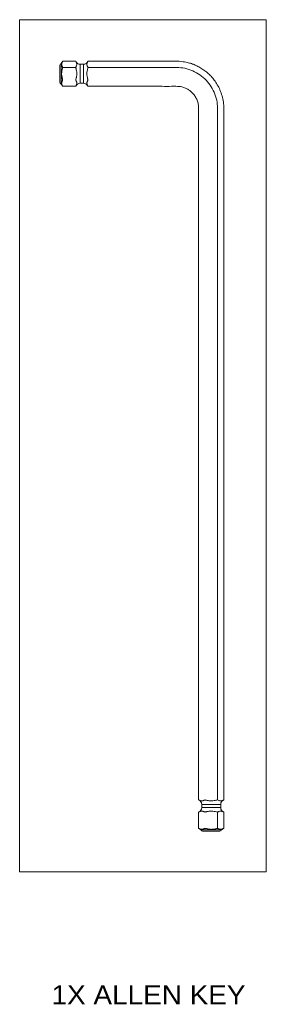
# Model space of a CAD drawing. Header units: millimetres. Extents: x 95 to 901, y 58 to 724.
# Tile 11 of 11: x 862 to 901, y 397 to 553. Entities that reach past the tile are written whole.
import ezdxf

# ---------------------------------------------------------------- set-up
doc = ezdxf.new("R2010")
doc.units = ezdxf.units.MM
doc.layers.add('1', color=7, linetype='Continuous', true_color=0xffffff)
doc.styles.add('cadds4', font='txt')

msp = doc.modelspace()

# ---------------------------------------------------------------- linework, layer by layer
at = {"layer": '1', "color": 8, "linetype": 'Continuous', "lineweight": 18}
for p, q in [((861.53, 418.48), (861.53, 553.47)), ((900.61, 553.47), (861.53, 553.47)), ((900.61, 553.47), (900.61, 418.48)), ((861.53, 418.48), (900.61, 418.48))]:
    msp.add_line(p, q, dxfattribs=at)
at = {"layer": '1', "color": 155, "linetype": 'Continuous', "lineweight": 18}
for p, q in [((867.88, 546.16), (867.88, 543.66)), ((868.08, 543.26), (868.08, 546.56)), ((871.13, 546.41), (871.13, 543.41)), ((871.63, 546.41), (871.13, 546.41)), ((871.63, 546.41), (871.63, 543.41)), ((871.13, 543.41), (871.63, 543.41)), ((890.39, 429.16), (893.38, 429.16)), ((890.39, 429.16), (890.39, 428.66)), ((893.38, 428.66), (893.38, 429.16)), ((890.39, 428.66), (893.38, 428.66)), ((890.24, 425.11), (893.53, 425.11)), ((893.13, 424.91), (890.64, 424.91))]:
    msp.add_line(p, q, dxfattribs=at)
for centre, radius, start, end in [((868.38, 546.16), 0.5, 126.8699, 180), ((867.63, 547.16), 0.75, 306.8699, 339.8997), ((871.13, 547.16), 0.75, 200.061, 270), ((871.63, 547.16), 0.75, 270, 339.8997), ((868.38, 543.66), 0.5, 180, 233.1301), ((867.63, 542.66), 0.75, 20.0523, 53.1301), ((871.13, 542.66), 0.75, 90, 159.873), ((871.63, 542.66), 0.75, 20.0523, 90), ((889.64, 429.16), 0.75, 0, 70.572), ((894.13, 429.16), 0.75, 109.3847, 180), ((889.64, 428.66), 0.75, 289.3982, 0), ((894.13, 428.66), 0.75, 180, 250.6014), ((889.64, 424.66), 0.75, 36.8699, 70.572), ((890.64, 425.41), 0.5, 216.8699, 270), ((893.13, 425.41), 0.5, 270, 323.1301), ((894.13, 424.66), 0.75, 109.3847, 143.1301)]:
    msp.add_arc(centre, radius, start, end, dxfattribs=at)
for points, knots in [([(868.34, 546.9), (868.34, 546.9), (868.34, 546.9), (868.34, 546.9), (868.34, 546.9), (868.33, 546.89), (868.33, 546.89), (868.33, 546.88), (868.33, 546.87), (868.32, 546.85), (868.32, 546.85), (868.3, 546.8), (868.29, 546.77), (868.26, 546.71), (868.24, 546.68), (868.22, 546.62), (868.21, 546.59), (868.19, 546.53), (868.19, 546.5), (868.18, 546.43), (868.18, 546.4), (868.18, 546.34), (868.19, 546.31), (868.21, 546.22), (868.25, 546.12), (868.29, 546.03), (868.32, 545.97), (868.33, 545.94), (868.34, 545.91)], [0, 0, 0, 0, 0.000883, 0.000883, 0.012501, 0.012501, 0.024118, 0.024118, 0.047354, 0.047354, 0.070589, 0.070589, 0.16353, 0.16353, 0.256471, 0.256471, 0.349412, 0.349412, 0.442353, 0.442353, 0.535294, 0.535294, 0.628236, 0.628236, 0.814118, 0.907059, 0.907059, 1, 1, 1, 1]), ([(870.43, 545.91), (870.44, 545.94), (870.45, 545.97), (870.48, 546.04), (870.49, 546.07), (870.53, 546.16), (870.56, 546.22), (870.58, 546.3), (870.58, 546.32), (870.59, 546.35), (870.59, 546.37), (870.59, 546.42), (870.59, 546.45), (870.58, 546.51), (870.57, 546.54), (870.55, 546.6), (870.54, 546.63), (870.52, 546.69), (870.5, 546.73), (870.48, 546.77), (870.48, 546.79), (870.46, 546.82), (870.46, 546.84), (870.45, 546.86), (870.44, 546.87), (870.44, 546.88), (870.44, 546.88), (870.43, 546.89), (870.43, 546.89), (870.43, 546.9), (870.43, 546.9), (870.43, 546.9), (870.43, 546.9), (870.43, 546.9)], [0, 0, 0, 0, 0.094255, 0.094255, 0.18851, 0.18851, 0.377021, 0.377021, 0.424148, 0.424148, 0.471276, 0.471276, 0.565531, 0.565531, 0.659786, 0.659786, 0.754041, 0.754041, 0.848296, 0.848296, 0.895424, 0.895424, 0.942551, 0.942551, 0.966115, 0.966115, 0.977897, 0.977897, 0.989679, 0.989679, 0.99557, 0.99557, 1, 1, 1, 1]), ([(872.34, 546.9), (872.34, 546.9), (872.34, 546.9), (872.34, 546.9), (872.34, 546.9), (872.33, 546.89), (872.33, 546.89), (872.33, 546.88), (872.33, 546.87), (872.32, 546.85), (872.32, 546.85), (872.3, 546.8), (872.29, 546.77), (872.26, 546.71), (872.24, 546.68), (872.22, 546.62), (872.21, 546.59), (872.19, 546.53), (872.19, 546.5), (872.18, 546.43), (872.18, 546.4), (872.18, 546.34), (872.19, 546.31), (872.21, 546.22), (872.25, 546.12), (872.29, 546.03), (872.32, 545.97), (872.33, 545.94), (872.34, 545.91)], [0, 0, 0, 0, 0.000883, 0.000883, 0.012501, 0.012501, 0.024118, 0.024118, 0.047354, 0.047354, 0.070589, 0.070589, 0.16353, 0.16353, 0.256471, 0.256471, 0.349412, 0.349412, 0.442353, 0.442353, 0.535294, 0.535294, 0.628236, 0.628236, 0.814118, 0.907059, 0.907059, 1, 1, 1, 1]), ([(893.88, 429.87), (893.88, 430.41), (893.88, 431.76), (893.88, 433.85), (893.88, 436.06), (893.88, 438.07), (893.88, 439.86), (893.88, 441.45), (893.88, 442.83), (893.88, 444.06), (893.88, 446.22), (893.88, 449.4), (893.88, 457.31), (893.88, 472.95), (893.88, 489.24), (893.88, 502.5), (893.88, 508.72), (893.88, 514.94), (893.88, 521.19), (893.88, 526.71), (893.88, 531.51), (893.87, 534.65), (893.88, 536.86), (893.87, 538.15), (893.89, 539.32), (893.84, 540.42), (893.62, 541.4), (893.29, 542.33), (892.87, 543.16), (892.39, 543.88), (891.87, 544.51), (891.32, 545.05), (890.73, 545.51), (890.1, 545.91), (889.5, 546.22), (888.88, 546.48), (888.21, 546.68), (887.3, 546.87), (886.19, 546.92), (884.9, 546.9), (883.5, 546.9), (881.92, 546.9), (880.16, 546.9), (878.22, 546.9), (876.1, 546.9), (874.12, 546.9), (872.84, 546.9), (872.34, 546.9)], [0, 0, 0, 0, 0.012117, 0.029941, 0.046266, 0.061091, 0.074417, 0.086046, 0.096228, 0.105005, 0.11341, 0.144036, 0.175543, 0.288703, 0.490774, 0.536699, 0.582624, 0.628549, 0.674531, 0.721263, 0.750935, 0.780944, 0.7908, 0.800029, 0.809367, 0.816844, 0.824344, 0.831635, 0.838537, 0.844954, 0.850891, 0.856476, 0.86201, 0.867509, 0.872958, 0.877084, 0.882264, 0.888429, 0.897709, 0.906782, 0.917018, 0.928694, 0.941809, 0.956091, 0.971756, 0.988799, 1, 1, 1, 1]), ([(868.34, 545.91), (868.33, 545.85), (868.32, 545.78), (868.29, 545.66), (868.28, 545.6), (868.24, 545.41), (868.21, 545.28), (868.19, 545.13), (868.19, 545.09), (868.18, 545.03), (868.18, 545), (868.18, 544.9), (868.18, 544.84), (868.19, 544.71), (868.19, 544.65), (868.21, 544.53), (868.23, 544.46), (868.25, 544.34), (868.26, 544.28), (868.28, 544.18), (868.29, 544.15), (868.31, 544.09), (868.31, 544.06), (868.32, 544.01), (868.33, 544), (868.33, 543.97), (868.33, 543.97), (868.33, 543.95), (868.34, 543.94), (868.34, 543.93), (868.34, 543.93), (868.34, 543.92), (868.34, 543.91), (868.34, 543.91), (868.34, 543.9), (868.34, 543.9), (868.34, 543.9), (868.34, 543.89), (868.33, 543.89), (868.33, 543.88), (868.33, 543.88), (868.32, 543.86), (868.31, 543.84), (868.3, 543.81), (868.29, 543.79), (868.27, 543.75), (868.26, 543.71), (868.24, 543.65), (868.22, 543.62), (868.21, 543.57), (868.2, 543.56), (868.19, 543.53), (868.19, 543.51), (868.18, 543.46), (868.18, 543.43), (868.18, 543.37), (868.18, 543.34), (868.2, 543.27), (868.21, 543.24), (868.23, 543.18), (868.24, 543.15), (868.27, 543.09), (868.28, 543.06), (868.3, 543.02), (868.3, 543), (868.31, 542.98), (868.32, 542.97), (868.32, 542.96), (868.32, 542.95), (868.33, 542.95), (868.33, 542.94), (868.33, 542.93), (868.33, 542.93), (868.34, 542.92), (868.34, 542.92), (868.34, 542.92), (868.34, 542.92), (868.34, 542.92), (868.34, 542.92), (868.34, 542.92)], [0, 0, 0, 0, 0.046981, 0.046981, 0.093963, 0.093963, 0.187926, 0.187926, 0.211416, 0.211416, 0.234907, 0.234907, 0.281889, 0.281889, 0.32887, 0.32887, 0.375852, 0.375852, 0.422833, 0.422833, 0.446324, 0.446324, 0.469814, 0.469814, 0.48156, 0.48156, 0.487432, 0.487432, 0.493305, 0.493305, 0.496241, 0.496241, 0.499178, 0.499178, 0.502114, 0.502114, 0.505051, 0.505051, 0.510923, 0.510923, 0.516796, 0.516796, 0.540287, 0.540287, 0.563777, 0.563777, 0.610759, 0.610759, 0.65774, 0.65774, 0.681231, 0.681231, 0.704722, 0.704722, 0.751703, 0.751703, 0.798685, 0.798685, 0.845666, 0.845666, 0.892647, 0.892647, 0.939629, 0.939629, 0.96312, 0.96312, 0.974865, 0.974865, 0.980738, 0.980738, 0.98661, 0.98661, 0.992483, 0.992483, 0.995419, 0.995419, 0.998356, 0.998356, 1, 1, 1, 1]), ([(870.43, 542.92), (870.43, 542.92), (870.43, 542.92), (870.43, 542.92), (870.43, 542.92), (870.43, 542.92), (870.43, 542.92), (870.43, 542.93), (870.43, 542.93), (870.44, 542.94), (870.44, 542.95), (870.45, 542.97), (870.46, 542.98), (870.47, 543.01), (870.47, 543.03), (870.49, 543.07), (870.51, 543.1), (870.53, 543.17), (870.55, 543.2), (870.56, 543.25), (870.57, 543.26), (870.58, 543.29), (870.58, 543.31), (870.59, 543.36), (870.59, 543.39), (870.59, 543.45), (870.59, 543.48), (870.57, 543.54), (870.56, 543.57), (870.54, 543.64), (870.53, 543.67), (870.51, 543.71), (870.5, 543.73), (870.49, 543.76), (870.48, 543.78), (870.47, 543.81), (870.46, 543.83), (870.45, 543.85), (870.45, 543.86), (870.44, 543.87), (870.44, 543.87), (870.44, 543.88), (870.44, 543.88), (870.43, 543.89), (870.43, 543.89), (870.43, 543.9), (870.43, 543.9), (870.43, 543.91), (870.43, 543.91), (870.43, 543.92), (870.43, 543.93), (870.43, 543.95), (870.43, 543.95), (870.44, 543.98), (870.44, 543.99), (870.45, 544.02), (870.45, 544.04), (870.47, 544.12), (870.48, 544.18), (870.51, 544.3), (870.52, 544.36), (870.55, 544.49), (870.56, 544.55), (870.58, 544.68), (870.58, 544.74), (870.59, 544.87), (870.59, 544.93), (870.58, 545.05), (870.58, 545.12), (870.55, 545.3), (870.52, 545.48), (870.48, 545.67), (870.45, 545.79), (870.44, 545.85), (870.43, 545.91)], [0, 0, 0, 0, 0.00028, 0.00028, 0.001744, 0.001744, 0.004671, 0.004671, 0.010526, 0.010526, 0.016381, 0.016381, 0.0398, 0.0398, 0.06322, 0.06322, 0.110059, 0.110059, 0.156898, 0.156898, 0.180317, 0.180317, 0.203737, 0.203737, 0.250576, 0.250576, 0.297415, 0.297415, 0.344254, 0.344254, 0.391093, 0.391093, 0.414512, 0.414512, 0.437932, 0.437932, 0.461351, 0.461351, 0.473061, 0.473061, 0.478916, 0.478916, 0.484771, 0.484771, 0.490626, 0.490626, 0.493553, 0.493553, 0.496481, 0.496481, 0.502335, 0.502335, 0.50819, 0.50819, 0.5199, 0.5199, 0.53161, 0.53161, 0.578449, 0.578449, 0.625288, 0.625288, 0.672127, 0.672127, 0.718966, 0.718966, 0.765805, 0.765805, 0.812644, 0.812644, 0.906322, 0.953161, 0.953161, 1, 1, 1, 1]), ([(872.34, 545.91), (872.33, 545.85), (872.32, 545.78), (872.29, 545.66), (872.28, 545.6), (872.24, 545.41), (872.21, 545.28), (872.19, 545.13), (872.19, 545.09), (872.18, 545.03), (872.18, 545), (872.18, 544.9), (872.18, 544.84), (872.19, 544.71), (872.19, 544.65), (872.21, 544.53), (872.23, 544.46), (872.25, 544.34), (872.26, 544.28), (872.28, 544.18), (872.29, 544.15), (872.31, 544.09), (872.31, 544.06), (872.32, 544.01), (872.33, 544), (872.33, 543.97), (872.33, 543.97), (872.33, 543.95), (872.34, 543.94), (872.34, 543.93), (872.34, 543.93), (872.34, 543.92), (872.34, 543.91), (872.34, 543.91), (872.34, 543.9), (872.34, 543.9), (872.34, 543.9), (872.34, 543.89), (872.33, 543.89), (872.33, 543.88), (872.33, 543.88), (872.32, 543.86), (872.31, 543.84), (872.3, 543.81), (872.29, 543.79), (872.27, 543.75), (872.26, 543.71), (872.24, 543.65), (872.22, 543.62), (872.21, 543.57), (872.2, 543.56), (872.19, 543.53), (872.19, 543.51), (872.18, 543.46), (872.18, 543.43), (872.18, 543.37), (872.18, 543.34), (872.2, 543.27), (872.21, 543.24), (872.23, 543.18), (872.24, 543.15), (872.27, 543.09), (872.28, 543.06), (872.3, 543.02), (872.3, 543), (872.31, 542.98), (872.32, 542.97), (872.32, 542.96), (872.32, 542.95), (872.33, 542.95), (872.33, 542.94), (872.33, 542.93), (872.33, 542.93), (872.34, 542.92), (872.34, 542.92), (872.34, 542.92), (872.34, 542.92), (872.34, 542.92), (872.34, 542.92), (872.34, 542.92)], [0, 0, 0, 0, 0.046981, 0.046981, 0.093963, 0.093963, 0.187926, 0.187926, 0.211416, 0.211416, 0.234907, 0.234907, 0.281889, 0.281889, 0.32887, 0.32887, 0.375852, 0.375852, 0.422833, 0.422833, 0.446324, 0.446324, 0.469814, 0.469814, 0.48156, 0.48156, 0.487432, 0.487432, 0.493305, 0.493305, 0.496241, 0.496241, 0.499178, 0.499178, 0.502114, 0.502114, 0.505051, 0.505051, 0.510923, 0.510923, 0.516796, 0.516796, 0.540287, 0.540287, 0.563777, 0.563777, 0.610759, 0.610759, 0.65774, 0.65774, 0.681231, 0.681231, 0.704722, 0.704722, 0.751703, 0.751703, 0.798685, 0.798685, 0.845666, 0.845666, 0.892647, 0.892647, 0.939629, 0.939629, 0.96312, 0.96312, 0.974865, 0.974865, 0.980738, 0.980738, 0.98661, 0.98661, 0.992483, 0.992483, 0.995419, 0.995419, 0.998356, 0.998356, 1, 1, 1, 1]), ([(872.34, 545.91), (873.81, 545.91), (878.13, 545.91), (882.55, 545.91), (885.67, 545.91), (886.14, 545.92), (886.96, 545.91), (888.47, 545.67), (890.48, 544.68), (892.2, 542.65), (892.9, 540.52), (892.88, 538.88), (892.89, 537.41), (892.88, 534.83), (892.89, 526.71), (892.88, 513.43), (892.88, 489.83), (892.88, 461.97), (892.88, 440.02), (892.88, 429.87)], [0, 0, 0, 0, 0.033242, 0.098101, 0.100194, 0.104378, 0.108563, 0.116931, 0.133669, 0.150407, 0.167145, 0.175514, 0.183883, 0.200621, 0.234096, 0.367999, 0.501902, 0.769708, 1, 1, 1, 1]), ([(872.34, 542.92), (872.88, 542.92), (874.22, 542.92), (876.3, 542.92), (878.52, 542.92), (880.54, 542.92), (882.39, 542.92), (884.04, 542.92), (885.31, 542.91), (886.21, 542.93), (886.77, 542.91), (887.28, 542.82), (887.79, 542.66), (888.27, 542.4), (888.7, 542.08), (889.1, 541.67), (889.46, 541.16), (889.73, 540.57), (889.88, 539.9), (889.89, 539.16), (889.89, 538.31), (889.89, 537.38), (889.89, 535.47), (889.89, 532.74), (889.89, 529.25), (889.89, 526.1), (889.89, 523.17), (889.89, 520.42), (889.89, 517.68), (889.89, 509.35), (889.89, 490.88), (889.89, 472.34), (889.89, 459.35), (889.89, 456.45), (889.89, 453.63), (889.89, 450.94), (889.89, 448.86), (889.89, 447.3), (889.89, 446.13), (889.89, 444.8), (889.89, 443.29), (889.89, 441.62), (889.89, 439.82), (889.89, 437.9), (889.89, 435.85), (889.89, 433.66), (889.89, 431.65), (889.89, 430.37), (889.89, 429.87)], [0, 0, 0, 0, 0.012511, 0.031159, 0.048337, 0.064051, 0.078307, 0.091106, 0.102442, 0.107915, 0.11196, 0.115405, 0.120028, 0.124206, 0.128039, 0.132362, 0.13743, 0.142494, 0.147488, 0.1531, 0.159805, 0.167214, 0.174675, 0.204285, 0.230604, 0.255834, 0.27743, 0.298614, 0.319798, 0.340981, 0.492293, 0.749066, 0.771662, 0.794258, 0.816352, 0.837211, 0.856832, 0.864552, 0.873581, 0.883918, 0.895565, 0.90852, 0.922785, 0.937433, 0.953245, 0.97022, 0.98836, 1, 1, 1, 1]), ([(892.88, 429.87), (892.82, 429.86), (892.76, 429.85), (892.64, 429.82), (892.58, 429.81), (892.4, 429.77), (892.28, 429.75), (892.09, 429.72), (892.03, 429.72), (891.91, 429.71), (891.85, 429.71), (891.72, 429.72), (891.66, 429.72), (891.54, 429.74), (891.47, 429.75), (891.38, 429.77), (891.35, 429.77), (891.29, 429.79), (891.26, 429.79), (891.16, 429.81), (891.1, 429.83), (891.02, 429.84), (891.01, 429.85), (890.98, 429.85), (890.96, 429.86), (890.94, 429.86), (890.93, 429.86), (890.91, 429.86), (890.91, 429.87), (890.89, 429.87), (890.88, 429.87), (890.87, 429.87), (890.87, 429.87), (890.87, 429.87), (890.86, 429.87), (890.86, 429.86), (890.86, 429.86), (890.85, 429.86), (890.85, 429.86), (890.84, 429.85), (890.83, 429.85), (890.81, 429.84), (890.79, 429.83), (890.77, 429.82), (890.76, 429.82), (890.74, 429.81), (890.73, 429.81), (890.71, 429.8), (890.69, 429.8), (890.64, 429.78), (890.61, 429.76), (890.55, 429.74), (890.52, 429.73), (890.46, 429.72), (890.43, 429.71), (890.37, 429.71), (890.34, 429.71), (890.29, 429.72), (890.27, 429.72), (890.24, 429.73), (890.22, 429.74), (890.17, 429.75), (890.14, 429.77), (890.08, 429.79), (890.05, 429.8), (890.01, 429.82), (889.99, 429.83), (889.96, 429.84), (889.94, 429.85), (889.92, 429.86), (889.92, 429.86), (889.91, 429.86), (889.9, 429.86), (889.9, 429.87), (889.9, 429.87), (889.89, 429.87), (889.89, 429.87), (889.89, 429.87), (889.89, 429.87), (889.89, 429.87)], [0, 0, 0, 0, 0.046655, 0.046655, 0.09331, 0.09331, 0.186619, 0.186619, 0.233274, 0.233274, 0.279929, 0.279929, 0.326584, 0.326584, 0.373239, 0.373239, 0.396566, 0.396566, 0.419894, 0.419894, 0.466548, 0.466548, 0.478212, 0.478212, 0.489876, 0.489876, 0.495708, 0.495708, 0.50154, 0.50154, 0.507371, 0.507371, 0.510287, 0.510287, 0.513203, 0.513203, 0.519035, 0.519035, 0.524867, 0.524867, 0.536531, 0.536531, 0.559858, 0.559858, 0.571522, 0.571522, 0.583186, 0.583186, 0.606513, 0.606513, 0.653168, 0.653168, 0.699823, 0.699823, 0.746478, 0.746478, 0.793132, 0.793132, 0.81646, 0.81646, 0.839787, 0.839787, 0.886442, 0.886442, 0.933097, 0.933097, 0.956424, 0.956424, 0.979752, 0.979752, 0.985584, 0.985584, 0.991416, 0.991416, 0.994331, 0.994331, 0.997247, 0.997247, 1, 1, 1, 1]), ([(893.88, 429.87), (893.88, 429.87), (893.88, 429.87), (893.87, 429.87), (893.87, 429.87), (893.87, 429.86), (893.86, 429.86), (893.85, 429.86), (893.84, 429.86), (893.83, 429.85), (893.82, 429.85), (893.78, 429.83), (893.75, 429.82), (893.69, 429.79), (893.66, 429.78), (893.6, 429.75), (893.57, 429.74), (893.52, 429.73), (893.5, 429.73), (893.47, 429.72), (893.46, 429.72), (893.41, 429.71), (893.38, 429.71), (893.32, 429.72), (893.29, 429.72), (893.19, 429.75), (893.13, 429.77), (893.01, 429.82), (892.95, 429.85), (892.88, 429.87)], [0, 0, 0, 0, 0.005675, 0.005675, 0.01149, 0.01149, 0.02312, 0.02312, 0.046379, 0.046379, 0.069638, 0.069638, 0.162674, 0.162674, 0.25571, 0.25571, 0.348746, 0.348746, 0.395264, 0.395264, 0.441783, 0.441783, 0.534819, 0.534819, 0.627855, 0.627855, 0.813928, 0.813928, 1, 1, 1, 1]), ([(889.89, 427.95), (889.89, 427.95), (889.89, 427.95), (889.89, 427.95), (889.89, 427.95), (889.9, 427.95), (889.9, 427.96), (889.91, 427.96), (889.92, 427.96), (889.92, 427.96), (889.94, 427.97), (889.96, 427.98), (889.99, 427.99), (890, 428), (890.05, 428.01), (890.08, 428.03), (890.14, 428.05), (890.17, 428.06), (890.23, 428.09), (890.26, 428.09), (890.33, 428.11), (890.36, 428.11), (890.42, 428.11), (890.45, 428.11), (890.5, 428.09), (890.51, 428.09), (890.54, 428.08), (890.56, 428.08), (890.61, 428.06), (890.64, 428.05), (890.68, 428.03), (890.7, 428.02), (890.73, 428.01), (890.75, 428), (890.78, 427.99), (890.8, 427.98), (890.82, 427.97), (890.83, 427.97), (890.84, 427.97), (890.84, 427.96), (890.85, 427.96), (890.85, 427.96), (890.86, 427.96), (890.86, 427.96), (890.86, 427.95), (890.87, 427.95), (890.87, 427.95), (890.87, 427.95), (890.88, 427.95), (890.88, 427.95), (890.89, 427.95), (890.89, 427.95), (890.9, 427.95), (890.91, 427.95), (890.92, 427.96), (890.93, 427.96), (890.95, 427.96), (890.96, 427.96), (891, 427.97), (891.01, 427.97), (891.09, 427.99), (891.15, 428), (891.27, 428.03), (891.33, 428.04), (891.46, 428.07), (891.52, 428.08), (891.61, 428.09), (891.65, 428.09), (891.71, 428.1), (891.74, 428.1), (891.83, 428.11), (891.9, 428.11), (892.02, 428.1), (892.08, 428.1), (892.27, 428.07), (892.39, 428.05), (892.64, 428), (892.76, 427.97), (892.88, 427.95)], [0, 0, 0, 0, 0.002729, 0.002729, 0.005645, 0.005645, 0.008561, 0.014393, 0.014393, 0.020225, 0.020225, 0.043553, 0.043553, 0.066881, 0.066881, 0.113537, 0.113537, 0.160193, 0.160193, 0.206849, 0.206849, 0.253505, 0.253505, 0.300161, 0.300161, 0.323489, 0.323489, 0.346817, 0.346817, 0.393473, 0.393473, 0.416801, 0.416801, 0.440129, 0.440129, 0.463457, 0.463457, 0.475121, 0.475121, 0.480953, 0.480953, 0.486785, 0.486785, 0.489701, 0.489701, 0.492617, 0.492617, 0.495533, 0.495533, 0.498449, 0.498449, 0.501365, 0.501365, 0.504281, 0.504281, 0.510113, 0.510113, 0.521777, 0.521777, 0.533441, 0.533441, 0.580097, 0.580097, 0.626753, 0.626753, 0.673408, 0.673408, 0.696736, 0.696736, 0.720064, 0.720064, 0.76672, 0.76672, 0.813376, 0.813376, 0.906688, 0.906688, 1, 1, 1, 1]), ([(892.88, 427.95), (892.91, 427.96), (892.94, 427.97), (893.01, 428), (893.04, 428.01), (893.13, 428.05), (893.19, 428.07), (893.28, 428.1), (893.31, 428.1), (893.37, 428.11), (893.4, 428.11), (893.47, 428.1), (893.5, 428.1), (893.56, 428.08), (893.59, 428.07), (893.64, 428.05), (893.65, 428.05), (893.68, 428.03), (893.7, 428.03), (893.74, 428.01), (893.77, 427.99), (893.81, 427.98), (893.82, 427.97), (893.84, 427.97), (893.85, 427.96), (893.86, 427.96), (893.86, 427.96), (893.87, 427.96), (893.87, 427.95), (893.88, 427.95), (893.88, 427.95), (893.88, 427.95)], [0, 0, 0, 0, 0.09202, 0.09202, 0.184039, 0.184039, 0.368079, 0.368079, 0.460098, 0.460098, 0.552118, 0.552118, 0.644138, 0.644138, 0.736157, 0.736157, 0.782167, 0.782167, 0.828177, 0.828177, 0.920197, 0.920197, 0.943202, 0.943202, 0.966207, 0.966207, 0.977709, 0.977709, 0.989212, 0.989212, 1, 1, 1, 1]), ([(892.88, 425.37), (892.82, 425.36), (892.76, 425.35), (892.64, 425.32), (892.58, 425.31), (892.4, 425.27), (892.28, 425.25), (892.09, 425.22), (892.03, 425.22), (891.91, 425.21), (891.85, 425.21), (891.72, 425.22), (891.66, 425.22), (891.54, 425.24), (891.47, 425.25), (891.38, 425.27), (891.35, 425.27), (891.29, 425.29), (891.26, 425.29), (891.16, 425.31), (891.1, 425.33), (891.02, 425.34), (891.01, 425.35), (890.98, 425.35), (890.96, 425.36), (890.94, 425.36), (890.93, 425.36), (890.91, 425.36), (890.91, 425.37), (890.89, 425.37), (890.88, 425.37), (890.87, 425.37), (890.87, 425.37), (890.87, 425.37), (890.86, 425.37), (890.86, 425.36), (890.86, 425.36), (890.85, 425.36), (890.85, 425.36), (890.84, 425.35), (890.83, 425.35), (890.81, 425.34), (890.79, 425.33), (890.77, 425.32), (890.76, 425.32), (890.74, 425.31), (890.73, 425.31), (890.71, 425.3), (890.69, 425.3), (890.64, 425.28), (890.61, 425.26), (890.55, 425.24), (890.52, 425.23), (890.46, 425.22), (890.43, 425.21), (890.37, 425.21), (890.34, 425.21), (890.29, 425.22), (890.27, 425.22), (890.24, 425.23), (890.22, 425.24), (890.17, 425.25), (890.14, 425.27), (890.08, 425.29), (890.05, 425.3), (890.01, 425.32), (889.99, 425.33), (889.96, 425.34), (889.94, 425.35), (889.92, 425.36), (889.92, 425.36), (889.91, 425.36), (889.9, 425.36), (889.9, 425.37), (889.9, 425.37), (889.89, 425.37), (889.89, 425.37), (889.89, 425.37), (889.89, 425.37), (889.89, 425.37)], [0, 0, 0, 0, 0.046655, 0.046655, 0.09331, 0.09331, 0.186619, 0.186619, 0.233274, 0.233274, 0.279929, 0.279929, 0.326584, 0.326584, 0.373239, 0.373239, 0.396566, 0.396566, 0.419894, 0.419894, 0.466548, 0.466548, 0.478212, 0.478212, 0.489876, 0.489876, 0.495708, 0.495708, 0.50154, 0.50154, 0.507371, 0.507371, 0.510287, 0.510287, 0.513203, 0.513203, 0.519035, 0.519035, 0.524867, 0.524867, 0.536531, 0.536531, 0.559858, 0.559858, 0.571522, 0.571522, 0.583186, 0.583186, 0.606513, 0.606513, 0.653168, 0.653168, 0.699823, 0.699823, 0.746478, 0.746478, 0.793132, 0.793132, 0.81646, 0.81646, 0.839787, 0.839787, 0.886442, 0.886442, 0.933097, 0.933097, 0.956424, 0.956424, 0.979752, 0.979752, 0.985584, 0.985584, 0.991416, 0.991416, 0.994331, 0.994331, 0.997247, 0.997247, 1, 1, 1, 1]), ([(893.88, 425.37), (893.88, 425.37), (893.88, 425.37), (893.87, 425.37), (893.87, 425.37), (893.87, 425.36), (893.86, 425.36), (893.85, 425.36), (893.84, 425.36), (893.83, 425.35), (893.82, 425.35), (893.78, 425.33), (893.75, 425.32), (893.69, 425.29), (893.66, 425.28), (893.6, 425.25), (893.57, 425.24), (893.52, 425.23), (893.5, 425.23), (893.47, 425.22), (893.46, 425.22), (893.41, 425.21), (893.38, 425.21), (893.32, 425.22), (893.29, 425.22), (893.19, 425.25), (893.13, 425.27), (893.01, 425.32), (892.95, 425.35), (892.88, 425.37)], [0, 0, 0, 0, 0.005675, 0.005675, 0.01149, 0.01149, 0.02312, 0.02312, 0.046379, 0.046379, 0.069638, 0.069638, 0.162674, 0.162674, 0.25571, 0.25571, 0.348746, 0.348746, 0.395264, 0.395264, 0.441783, 0.441783, 0.534819, 0.534819, 0.627855, 0.627855, 0.813928, 0.813928, 1, 1, 1, 1])]:
    msp.add_open_spline(points, degree=3, knots=knots, dxfattribs=at)
for points, degree in [([(870.43, 546.9), (869.38, 546.9), (868.34, 546.9)], 2), ([(868.34, 545.91), (869.04, 545.91), (869.73, 545.91), (870.43, 545.91)], 3), ([(868.34, 542.92), (869.38, 542.92), (870.43, 542.92)], 2), ([(889.89, 427.95), (889.89, 426.66), (889.89, 425.37)], 2), ([(892.88, 427.95), (892.88, 427.09), (892.88, 426.23), (892.88, 425.37)], 3), ([(893.88, 425.37), (893.88, 426.66), (893.88, 427.95)], 2)]:
    msp.add_open_spline(points, degree=degree, dxfattribs=at)

# ---------------------------------------------------------------- texts
at = {"layer": '1', "color": 35, "linetype": 'Continuous', "lineweight": 13, "insert": (866.58, 397.49), "char_height": 3, "attachment_point": 7, "line_spacing_factor": 0.993976, "style": 'cadds4'}
msp.add_mtext('\\fArial|b0|i0;\\W1.0555;1X ALLEN KEY', dxfattribs=at)

doc.saveas('drawing.dxf')
